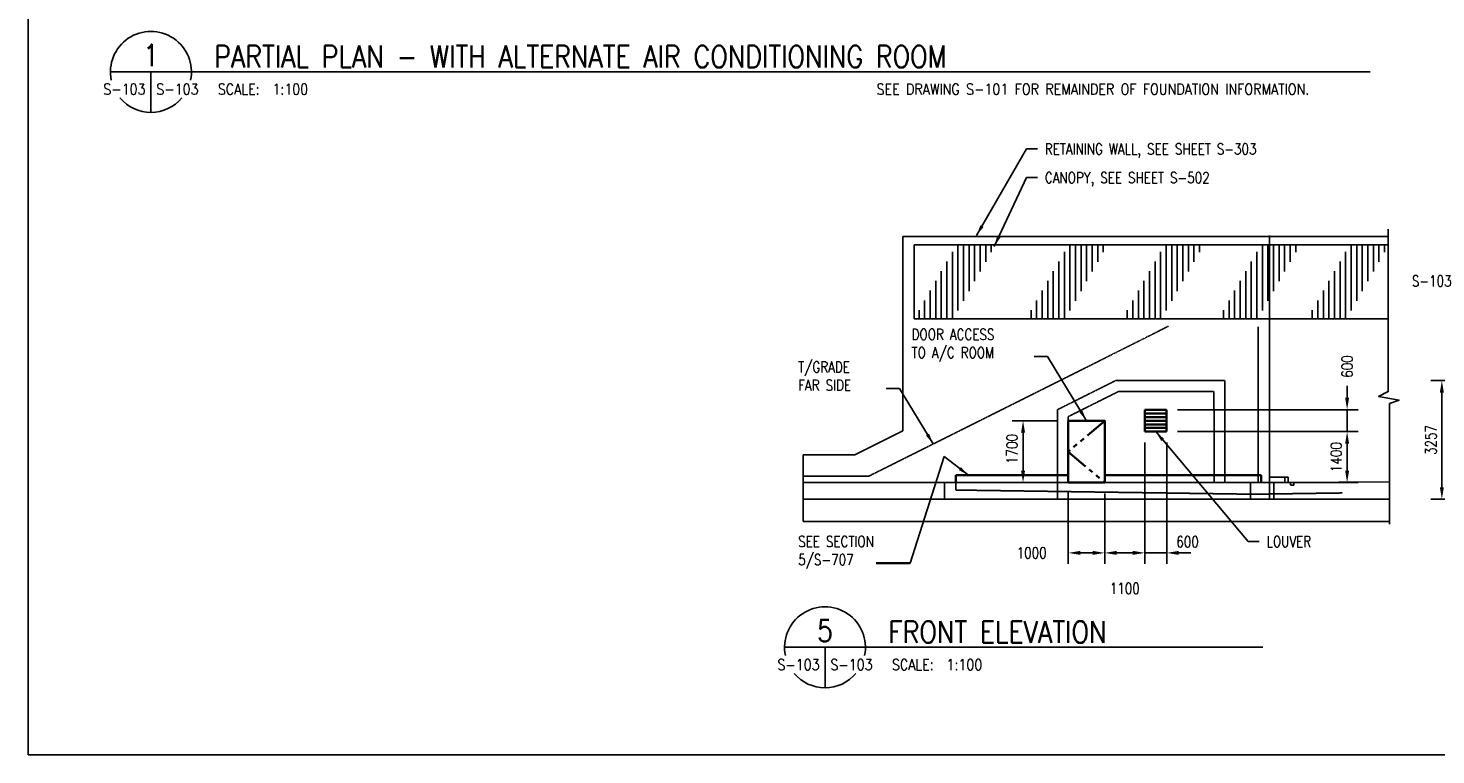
# Model space of a CAD drawing. Header units: millimetres. Extents: x -8001 to 69136, y -28511 to 36513.
# Tile 1 of 41: x -8001 to 30646, y -15210 to 4736. Entities that reach past the tile are written whole.
import ezdxf
from ezdxf.enums import TextEntityAlignment as Align

# ---------------------------------------------------------------- set-up
doc = ezdxf.new("R2010")
doc.units = ezdxf.units.MM
doc.linetypes.add('HIDDEN', pattern=[0.375, 0.25, -0.125])
doc.linetypes.add('PHANTOM2', pattern=[1.25, 0.625, -0.125, 0.125, -0.125, 0.125, -0.125])
for name, color, linetype in [('S-ANNO-DIMS', 2, 'Continuous'), ('S-ANNO-PATT', 1, 'Continuous'), ('S-ANNO-SYMB', 4, 'Continuous'), ('S-ANNO-SYMB5', 1, 'Continuous'), ('S-ANNO-SYMB_5', 1, 'Continuous'), ('S-ANNO-TEXT', 3, 'Continuous'), ('S-ANNO-TEXT14', 14, 'Continuous'), ('S-SECT-CONC', 3, 'Continuous')]:
    doc.layers.add(name, color=color, linetype=linetype)
doc.layers.add('S-WALL-CONC', color=2, linetype='Continuous', lineweight=35)
doc.styles.add('ROMANS', font='ROMANS.shx', dxfattribs={"width": 0.8})
doc.styles.get("Standard").update_dxf_attribs({"font": 'romans.shx', "width": 0.8, "height": 3})
doc.styles.add('Text', font='romans.shx', dxfattribs={"width": 0.8, "height": 3})
doc.dimstyles.new('NFL_1', dxfattribs={"dimscale": 0, "dimtxt": 3, "dimasz": 3.3, "dimexe": 3, "dimexo": 3, "dimgap": 1.5, "dimtad": 1, "dimdec": 0, "dimzin": 3, "dimdsep": 46, "dimtxsty": 'Text', "dimblk2": 'ARCHTICK', "dimcen": 3, "dimdle": 3, "dimclrd": 1, "dimclre": 1, "dimclrt": 2, "dimadec": 0, "dimazin": 0, "dimtfac": 0.75, "dimtdec": 0, "dimtmove": 2, "dimatfit": 3, "dimfxl": 0.125, "dimtfillclr": 1, "dimfrac": 2, "dimtolj": 1, "dimtzin": 0, "dimarcsym": 1})
doc.dimstyles.new('TBGA_100', dxfattribs={"dimscale": 100, "dimtxt": 3, "dimasz": 3, "dimexe": 2, "dimexo": 2, "dimgap": 2, "dimtad": 1, "dimtoh": 1, "dimdec": 0, "dimzin": 11, "dimdsep": 46, "dimtxsty": 'Standard', "dimcen": 0, "dimadec": 0, "dimazin": 3, "dimtfac": 0.85, "dimtdec": 0, "dimtmove": 0, "dimatfit": 3, "dimfxl": 1, "dimfrac": 1, "dimtolj": 1, "dimtzin": 15, "dimarcsym": 0})

# ---------------------------------------------------------------- blocks, each defined once
blk = doc.blocks.new('*D82')
at = {"color": 1, "lineweight": -2, "ltscale": 25, "transparency": 16777216}
for p, q in [((20556, -8014), (20556, -9967)), ((21556, -8039), (21556, -9967)), ((20886, -9667), (21226, -9667))]:
    blk.add_line(p, q, dxfattribs=at)
at = {"color": 1, "ltscale": 25, "transparency": 16777216}
for points in [[(20886, -9612), (20886, -9722), (20556, -9667)], [(21226, -9612), (21226, -9722), (21556, -9667)]]:
    blk.add_solid(points, dxfattribs=at)
at = {"layer": 'Defpoints', "color": 0, "ltscale": 25, "transparency": 16777216}
for p in [(20556, -7714), (21556, -7739), (21556, -9667)]:
    blk.add_point(p, dxfattribs=at)
at = {"color": 2, "ltscale": 25, "transparency": 16777216, "insert": (19549, -9667), "char_height": 300, "attachment_point": 5, "style": 'Text'}
blk.add_mtext('\\A1;1000', dxfattribs=at)
blk = doc.blocks.new('_ArchTick')
at = {"color": 0, "linetype": 'ByBlock', "const_width": 0.15}
blk.add_lwpolyline([(-0.5, -0.5), (0.5, 0.5)], dxfattribs=at)
blk = doc.blocks.new('*D81')
at = {"color": 1, "lineweight": -2, "ltscale": 25, "transparency": 16777216}
for p, q in [((22656, -6639), (22656, -9967)), ((23256, -6639), (23256, -9967)), ((22326, -9667), (21996, -9667)), ((22656, -9667), (23256, -9667)), ((23586, -9667), (23916, -9667))]:
    blk.add_line(p, q, dxfattribs=at)
at = {"color": 1, "ltscale": 25, "transparency": 16777216}
for points in [[(22326, -9612), (22326, -9722), (22656, -9667)], [(23586, -9612), (23586, -9722), (23256, -9667)]]:
    blk.add_solid(points, dxfattribs=at)
at = {"layer": 'Defpoints', "color": 0, "ltscale": 25, "transparency": 16777216}
for p in [(22656, -6339), (23256, -6339), (23256, -9667)]:
    blk.add_point(p, dxfattribs=at)
at = {"color": 2, "ltscale": 25, "transparency": 16777216, "insert": (23830, -9362), "char_height": 300, "attachment_point": 5, "style": 'Text'}
blk.add_mtext('\\A1;600', dxfattribs=at)
blk = doc.blocks.new('*D87')
at = {"color": 1, "lineweight": -2, "ltscale": 25, "transparency": 16777216}
for p, q in [((35695, -4939), (30511, -4939)), ((30811, -7866), (30811, -5269)), ((31511, -8196), (30511, -8196))]:
    blk.add_line(p, q, dxfattribs=at)
at = {"color": 1, "ltscale": 25, "transparency": 16777216}
for points in [[(30756, -5269), (30866, -5269), (30811, -4939)], [(30756, -7866), (30866, -7866), (30811, -8196)]]:
    blk.add_solid(points, dxfattribs=at)
at = {"layer": 'Defpoints', "color": 0, "ltscale": 25, "transparency": 16777216}
for p in [(30811, -4939), (35995, -4939), (31811, -8196)]:
    blk.add_point(p, dxfattribs=at)
at = {"color": 2, "ltscale": 25, "transparency": 16777216, "insert": (30511, -6568), "char_height": 300, "attachment_point": 5, "rotation": 90, "style": 'Text'}
blk.add_mtext('\\A1;3257', dxfattribs=at)
blk = doc.blocks.new('*D85')
at = {"color": 1, "lineweight": -2, "ltscale": 25, "transparency": 16777216}
for p, q in [((20256, -6039), (19013, -6039)), ((19313, -6369), (19313, -7409)), ((19956, -7739), (19013, -7739))]:
    blk.add_line(p, q, dxfattribs=at)
at = {"color": 1, "ltscale": 25, "transparency": 16777216}
for points in [[(19258, -6369), (19368, -6369), (19313, -6039)], [(19258, -7409), (19368, -7409), (19313, -7739)]]:
    blk.add_solid(points, dxfattribs=at)
at = {"layer": 'Defpoints', "color": 0, "ltscale": 25, "transparency": 16777216}
for p in [(20556, -6039), (19313, -7739), (20256, -7739)]:
    blk.add_point(p, dxfattribs=at)
at = {"color": 2, "ltscale": 25, "transparency": 16777216, "insert": (19010, -6815), "char_height": 300, "attachment_point": 5, "rotation": 90, "style": 'Text'}
blk.add_mtext('\\A1;1700', dxfattribs=at)
blk = doc.blocks.new('*D84')
at = {"color": 1, "lineweight": -2, "ltscale": 25, "transparency": 16777216}
for p, q in [((28210, -5409), (28210, -5079)), ((23556, -5739), (28510, -5739)), ((28210, -6339), (28210, -5739)), ((23556, -6339), (28510, -6339)), ((28210, -6669), (28210, -6999))]:
    blk.add_line(p, q, dxfattribs=at)
at = {"color": 1, "ltscale": 25, "transparency": 16777216}
for points in [[(28155, -5409), (28265, -5409), (28210, -5739)], [(28155, -6669), (28265, -6669), (28210, -6339)]]:
    blk.add_solid(points, dxfattribs=at)
at = {"layer": 'Defpoints', "color": 0, "ltscale": 25, "transparency": 16777216}
for p in [(23256, -5739), (28210, -5739), (23256, -6339)]:
    blk.add_point(p, dxfattribs=at)
at = {"color": 2, "ltscale": 25, "transparency": 16777216, "insert": (28210, -4553), "char_height": 300, "attachment_point": 5, "rotation": 90, "style": 'Text'}
blk.add_mtext('\\A1;600', dxfattribs=at)
blk = doc.blocks.new('*D83')
at = {"color": 1, "lineweight": -2, "ltscale": 25, "transparency": 16777216}
for p, q in [((23556, -6339), (28510, -6339)), ((28210, -6669), (28210, -7409)), ((25861, -7739), (28510, -7739))]:
    blk.add_line(p, q, dxfattribs=at)
at = {"color": 1, "ltscale": 25, "transparency": 16777216}
for points in [[(28155, -6669), (28265, -6669), (28210, -6339)], [(28155, -7409), (28265, -7409), (28210, -7739)]]:
    blk.add_solid(points, dxfattribs=at)
at = {"layer": 'Defpoints', "color": 0, "ltscale": 25, "transparency": 16777216}
for p in [(23256, -6339), (25561, -7739), (28210, -7739)]:
    blk.add_point(p, dxfattribs=at)
at = {"color": 2, "ltscale": 25, "transparency": 16777216, "insert": (27910, -7039), "char_height": 300, "attachment_point": 5, "rotation": 90, "style": 'Text'}
blk.add_mtext('\\A1;1400', dxfattribs=at)
blk = doc.blocks.new('*D80')
at = {"color": 1, "lineweight": -2, "ltscale": 25, "transparency": 16777216}
for p, q in [((22656, -6639), (22656, -9967)), ((21556, -8039), (21556, -9967)), ((21886, -9667), (22326, -9667))]:
    blk.add_line(p, q, dxfattribs=at)
at = {"color": 1, "ltscale": 25, "transparency": 16777216}
for points in [[(21886, -9612), (21886, -9722), (21556, -9667)], [(22326, -9612), (22326, -9722), (22656, -9667)]]:
    blk.add_solid(points, dxfattribs=at)
at = {"layer": 'Defpoints', "color": 0, "ltscale": 25, "transparency": 16777216}
for p in [(22656, -6339), (21556, -7739), (22656, -9667)]:
    blk.add_point(p, dxfattribs=at)
at = {"color": 2, "ltscale": 25, "transparency": 16777216, "insert": (22106, -10642), "char_height": 300, "attachment_point": 5, "style": 'Text'}
blk.add_mtext('\\A1;1100', dxfattribs=at)

msp = doc.modelspace()

# ---------------------------------------------------------------- hatches: boundary and pattern name
at = {"layer": 'S-ANNO-PATT'}
h = msp.add_hatch(dxfattribs=at)
h.set_pattern_fill('ANSI31', color=256, scale=1220, angle=45, style=0)
h.set_pattern_definition([(90, (-33714.13, -16816.75), (-152.5, 3e-14), [])])
h.paths.add_polyline_path([(18555.7, -1211), (17482.7, -1211), (16320.8, -3244), (17393.8, -3244)])
h = msp.add_hatch(dxfattribs=at)
h.set_pattern_fill('ANSI31', color=256, scale=1220, angle=45, style=0)
h.set_pattern_definition([(90, (-30640.16, -16816.75), (-152.5, 3e-14), [])])
h.paths.add_polyline_path([(21629.7, -1211), (20556.7, -1211), (19394.8, -3244), (20467.8, -3244)])
h = msp.add_hatch(dxfattribs=at)
h.set_pattern_fill('ANSI31', color=256, scale=1220, angle=45, style=0)
h.set_pattern_definition([(90, (-27998.83, -16816.75), (-152.5, 3e-14), [])])
h.paths.add_polyline_path([(24271, -1211), (23198, -1211), (22036.1, -3244), (23109.1, -3244)])
h = msp.add_hatch(dxfattribs=at)
h.set_pattern_fill('ANSI31', color=256, scale=1220, angle=45, style=0)
h.set_pattern_definition([(90, (-25357.5, -16816.75), (-152.5, 3e-14), [])])
h.paths.add_polyline_path([(26912.4, -1211), (25839.3, -1211), (24677.4, -3244), (25750.4, -3244)])
h = msp.add_hatch(dxfattribs=at)
h.set_pattern_fill('ANSI31', color=256, scale=1220, angle=45, style=0)
h.set_pattern_definition([(90, (-22918.9, -16816.75), (-152.5, 3e-14), [])])
h.paths.add_polyline_path([(29351, -1211), (28277.9, -1211), (27116, -3244), (28189.1, -3244)])

# ---------------------------------------------------------------- linework, layer by layer
at = {"layer": 'Defpoints'}
msp.add_lwpolyline([(-8000.6, -15210.5), (69136, -15210.5), (69136, 36513.4), (-8000.6, 36513.4)], close=True, dxfattribs=at)
at = {"layer": 'S-ANNO-DIMS'}
msp.add_line((13272.8, -8196.1), (29374, -8196.1), dxfattribs=at)
at = {"layer": 'S-ANNO-PATT'}
for p, q in [((29339.2, -1211), (16320.8, -1211)), ((16320.8, -3244), (16320.8, -1211)), ((29339.2, -3244), (16320.8, -3244))]:
    msp.add_line(p, q, dxfattribs=at)
at = {"layer": 'S-ANNO-PATT', "linetype": 'HIDDEN'}
for p, q in [((23310.7, -3444), (15084.8, -7557)), ((25758.4, -3244), (25814.8, -3244)), ((25769.8, -7739), (25769.8, -3466.8)), ((26074.8, -3244), (25814.8, -3244)), ((20255.8, -5739.1), (21855.8, -4939.1)), ((21855.8, -4939.1), (24854.8, -4939.1)), ((24854.8, -7739.1), (24854.8, -4939.1)), ((20555.8, -5924.5), (21926.6, -5239.1)), ((21926.6, -5239.1), (24554, -5239.1)), ((24554, -5239.1), (24560.9, -7739.1)), ((20255.8, -5739.1), (20255.8, -8196.1)), ((20555.8, -5924.5), (20555.8, -7536.1)), ((15084.8, -7557), (13272.8, -7557)), ((26496.1, -7587.1), (26496.1, -7737.1)), ((17464.8, -7739), (17464.8, -7942)), ((17464.8, -7942), (25617.8, -8057)), ((24854.8, -7739.1), (20555.8, -7739.1)), ((26041.1, -7739), (25560.9, -7739)), ((25560.9, -7739), (25560.9, -8196)), ((25617.8, -8057), (28080.3, -8022.3)), ((26655.5, -7736), (26655.5, -7812.4)), ((26655.5, -7812.4), (26744.5, -7812.4)), ((26744.5, -7812.4), (26744.5, -7735.4)), ((24855.8, -8196.1), (21255.8, -8196.1))]:
    msp.add_line(p, q, dxfattribs=at)
at = {"layer": 'S-ANNO-SYMB'}
msp.add_lwpolyline([(29339.2, -781.4), (29339.2, -5239.1), (29073.9, -5374.1), (29636, -5474.1), (29374, -5569.1), (29374, -8878.9)], dxfattribs=at)
at = {"layer": 'S-ANNO-SYMB5'}
for centre, start, end in [((-4630, 3535.8), 348.16523, 191.83477), ((-4630, 3535.8), 220.09558, 319.90442), ((13876.4, -12259.3), 348.16523, 191.83477), ((13876.4, -12259.3), 220.09558, 319.90442)]:
    msp.add_arc(centre, 1111, start, end, dxfattribs=at)
at = {"layer": 'S-ANNO-SYMB_5'}
for p, q in [((-5741, 3535.8), (-2889.9, 3535.8)), ((-4630, 3535.8), (-4630, 2424.8)), ((-2889.9, 3535.8), (28843.2, 3535.8)), ((12765.4, -12259.3), (15616.4, -12259.3)), ((13876.4, -12259.3), (13876.4, -13370.3)), ((15616.4, -12259.3), (25898.3, -12259.3))]:
    msp.add_line(p, q, dxfattribs=at)
at = {"layer": 'S-SECT-CONC', "ltscale": 2}
for p, q in [((29339.2, -982.1), (16015.8, -982.1)), ((16015.8, -6316.6), (16015.8, -982.1)), ((26074.8, -8196), (26074.8, -957)), ((16015.8, -6316.6), (14694.8, -6977.1)), ((13272.8, -8806.1), (13272.8, -6977.1)), ((13272.8, -6977.1), (14694.8, -6977.1))]:
    msp.add_line(p, q, dxfattribs=at)
at = {"layer": 'S-SECT-CONC'}
for p, q in [((26089, -7587.1), (26596.1, -7587.1)), ((26596.1, -7587.1), (26596.1, -7737.1)), ((29374, -7715.8), (26596.1, -7737.1)), ((13272.8, -7739.1), (25845.8, -7739.1)), ((17159.8, -7739), (17159.8, -8196)), ((26196.1, -7739), (26099.9, -7739)), ((26196.1, -7739), (26596.1, -7737.1)), ((26196.1, -7739), (26196.1, -8196)), ((29374, -8196), (13272.8, -8196.1)), ((29374, -8806.1), (13272.8, -8806.1))]:
    msp.add_line(p, q, dxfattribs=at)
at = {"layer": 'S-WALL-CONC'}
for p, q in [((22655.8, -5739.1), (23255.8, -5739.1)), ((22655.8, -5739.1), (22655.8, -6339.1)), ((23255.8, -5739.1), (23255.8, -6339.1)), ((22655.8, -5839.1), (23255.8, -5839.1)), ((22655.8, -5939.1), (23255.8, -5939.1)), ((22655.8, -6039.1), (23255.8, -6039.1)), ((22655.8, -6139.1), (23255.8, -6139.1)), ((22655.8, -6239.1), (23255.8, -6239.1)), ((22655.8, -6339.1), (23255.8, -6339.1)), ((17464.8, -7739.1), (17464.8, -7536.1)), ((17464.8, -7536.1), (20555.8, -7536.1)), ((21555.8, -7536.1), (25845.8, -7536.1)), ((25845.8, -7536.1), (25845.8, -7739.1)), ((16218.2, -9949.6), (15280.6, -9949.6))]:
    msp.add_line(p, q, dxfattribs=at)
at = {"layer": 'S-WALL-CONC', "linetype": 'PHANTOM2', "ltscale": 1000}
for p, q in [((21555.8, -6039.1), (20555.8, -6889.1)), ((20555.8, -6889.1), (21555.8, -7739.1))]:
    msp.add_line(p, q, dxfattribs=at)
at = {"layer": 'S-WALL-CONC'}
msp.add_lwpolyline([(20555.8, -6039.1), (21555.8, -6039.1), (21555.8, -7739.1), (20555.8, -7739.1)], close=True, dxfattribs=at)

# ---------------------------------------------------------------- texts
at = {"layer": 'S-ANNO-DIMS', "char_height": 300, "attachment_point": 1}
for s, insert in [('RETAINING WALL, SEE SHEET S-303', (19911.2, 1570.3)), ('CANOPY, SEE SHEET S-502', (19911.2, 782.7)), ('DOOR ACCESS \\PTO A/C ROOM', (16253.9, -3520.4)), ('T/GRADE \\PFAR SIDE', (13140.2, -4413.8)), ('SEE SECTION\\P5/S-707', (13140.2, -9204.2)), ('LOUVER', (25997.6, -9205.7))]:
    msp.add_mtext(s, dxfattribs=dict(at, insert=insert))
at = {"layer": 'S-ANNO-SYMB', "insert": (29988.1, -2053.8), "char_height": 300, "attachment_point": 1}
msp.add_mtext('{\\Fromand|c0;S-103}', dxfattribs=at)
at = {"layer": 'S-ANNO-TEXT', "style": 'ROMANS', "width": 0.85}
for p in [(-4778.5, 2910.7), (13727.8, -12884.4)]:
    msp.add_text('S-103', height=300, dxfattribs=at).set_placement(p, align=Align.RIGHT)
for s, p in [('S-103', (-4481.4, 2910.7)), ('SCALE:  1:100', (-2793.4, 2910.7)), ('SEE DRAWING S-101 FOR REMAINDER OF FOUNDATION INFORMATION.', (15291.5, 2910.7)), ('S-103', (14024.9, -12884.4)), ('SCALE:  1:100', (15713, -12884.4))]:
    msp.add_text(s, height=300, dxfattribs=at).set_placement(p)
at = {"layer": 'S-ANNO-TEXT14', "style": 'ROMANS', "width": 0.85}
for s, p in [('1', (-4630, 3694.5)), ('5', (13876.4, -12100.6))]:
    msp.add_text(s, height=600, dxfattribs=at).set_placement(p, align=Align.CENTER)
for s, p in [('PARTIAL PLAN - WITH ALTERNATE AIR CONDITIONING ROOM', (-2889.9, 3655.5)), ('FRONT ELEVATION', (15616.4, -12139.6))]:
    msp.add_text(s, height=600, dxfattribs=at).set_placement(p)

# ---------------------------------------------------------------- dimensions: what is measured, and where the dimension line sits
at = {"ltscale": 25}
for base, p1, p2, picture, middle in [((28209.9, -5739), (23255.8, -6339), (23255.8, -5739), '*D84', (28209.9, -4553.3)), ((19312.5, -7739), (20555.8, -6039), (20255.8, -7739), '*D85', (19010.3, -6814.5))]:
    dim = msp.add_linear_dim(base=base, p1=p1, p2=p2, angle=90, dimstyle='NFL_1', dxfattribs=at)
    dim.commit()
    dim.dimension.update_dxf_attribs({"geometry": picture, "text_midpoint": middle, "dimtype": 160})
for base, p1, p2, picture, middle in [((30811.3, -4939), (31811.3, -8196), (35994.6, -4939), '*D87', (30511.3, -6567.5)), ((28209.9, -7739), (23255.8, -6339), (25560.9, -7739), '*D83', (27909.9, -7039))]:
    dim = msp.add_linear_dim(base=base, p1=p1, p2=p2, angle=90, dimstyle='NFL_1', dxfattribs=at)
    dim.commit()
    dim.dimension.update_dxf_attribs({"geometry": picture, "text_midpoint": middle})
dim = msp.add_linear_dim(base=(22655.8, -9667.4), p1=(21555.8, -7739), p2=(22655.8, -6339.1), dimstyle='NFL_1', dxfattribs=at)
dim.commit()
dim.dimension.update_dxf_attribs({"geometry": '*D80', "text_midpoint": (22105.8, -10642.4)})
for base, p1, p2, picture, middle in [((23255.8, -9667.4), (22655.8, -6339.1), (23255.8, -6339.1), '*D81', (23829.6, -9361.5)), ((21555.8, -9667.4), (20555.8, -7714), (21555.8, -7739), '*D82', (19548.6, -9667.4))]:
    dim = msp.add_linear_dim(base=base, p1=p1, p2=p2, dimstyle='NFL_1', dxfattribs=at)
    dim.commit()
    dim.dimension.update_dxf_attribs({"geometry": picture, "text_midpoint": middle, "dimtype": 160})

# ---------------------------------------------------------------- leaders
at = {"layer": 'S-ANNO-DIMS', "annotation_type": 0, "has_hookline": 1, "hookline_direction": 0}
for points, text_width in [([(18034.9, -957), (19411.2, 1420.3), (19711.2, 1420.3)], 6605.7), ([(18520.3, -1259.2), (19411.2, 632.7), (19711.2, 632.7)], 5131.4), ([(22955.8, -6339), (25497.6, -9355.7), (25797.6, -9355.7)], 1280)]:
    msp.add_leader(points, dimstyle='TBGA_100', override={"dimgap": 2, "dimtad": 0}, dxfattribs=dict(at, text_width=text_width))
at = {"layer": 'S-WALL-CONC'}
for points in [[(21055.8, -6039), (19988.8, -4280), (19615.1, -4280)], [(16846, -6676.4), (15925.7, -5159.1), (15551.9, -5159.1)], [(17816.5, -7536.1), (17144, -7022.5), (16218.2, -9949.6)]]:
    msp.add_leader(points, dimstyle='TBGA_100', override={"dimgap": 2, "dimtad": 0}, dxfattribs=at)

doc.saveas('drawing.dxf')
